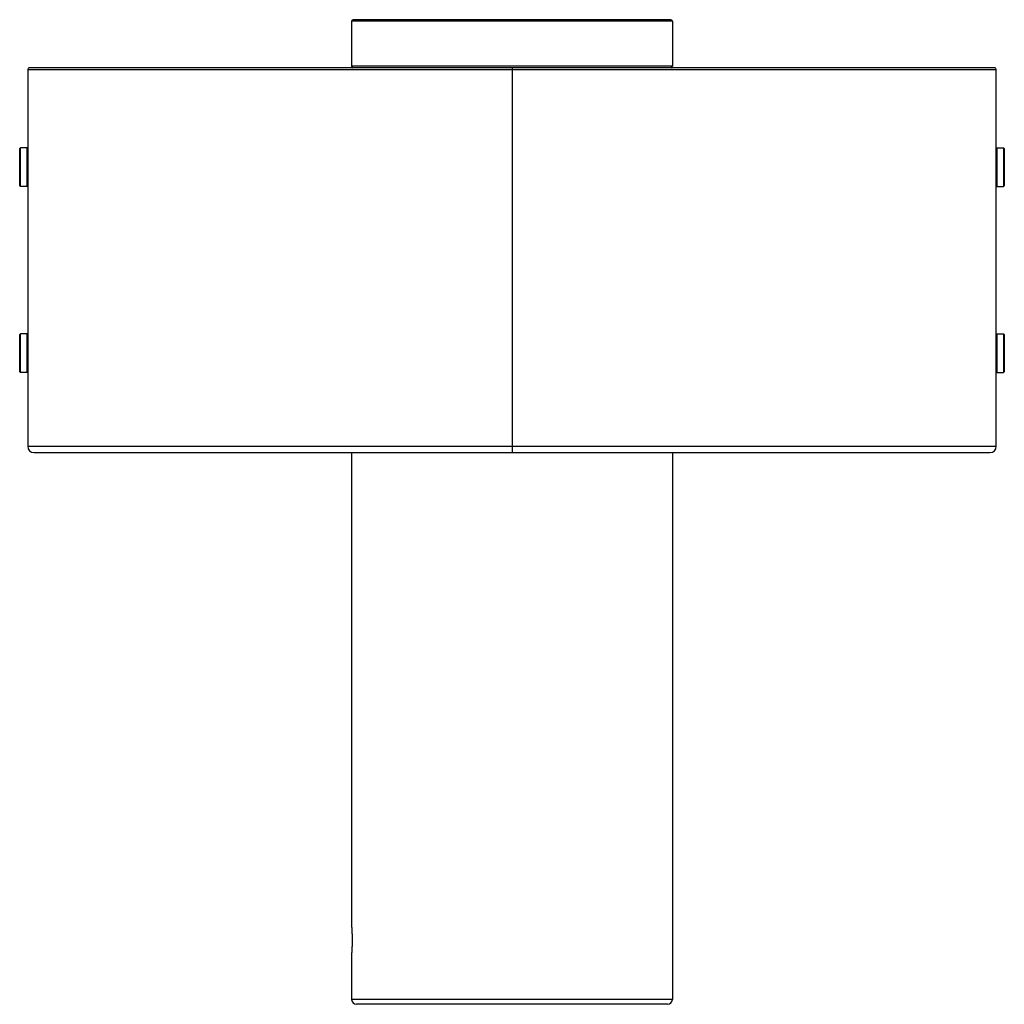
# Paper-space layout '_Posterior' of a CAD drawing. Header units: millimetres. Extents: x -153 to 153, y 0 to 307.
import ezdxf

# ---------------------------------------------------------------- set-up
doc = ezdxf.new("R2010")
doc.units = ezdxf.units.MM

psp = doc.layouts.new('_Posterior')

# ---------------------------------------------------------------- linework, layer by layer
at = {"color": 7, "linetype": 'Continuous', "lineweight": 25}
for p, q in [((49.5, 307.01), (-49.5, 307.01)), ((50, 306.51), (-50, 306.51)), ((-50, 306.51), (-50, 292.51)), ((50, 306.51), (50, 292.51)), ((150.5, 292.01), (-150.5, 292.01)), ((50, 292.51), (-50, 292.51)), ((0, 292.01), (0, 172.01)), ((-151, 291.51), (-151, 174.01)), ((-151, 291.51), (151, 291.51)), ((151, 174.01), (151, 291.51)), ((-153.5, 266.81), (-153.3, 267.01)), ((-153.5, 255.21), (-153.5, 266.81)), ((-153.3, 255.01), (-153.3, 267.01)), ((-151.2, 267.01), (-153.3, 267.01)), ((-151.2, 255.01), (-151.2, 267.01)), ((-151.2, 267.01), (-151, 266.81)), ((151.2, 267.01), (151, 266.81)), ((151.2, 267.01), (151.2, 255.01)), ((151.2, 267.01), (153.3, 267.01)), ((153.3, 267.01), (153.3, 255.01)), ((153.5, 266.81), (153.3, 267.01)), ((153.5, 266.81), (153.5, 255.21)), ((-153.5, 255.21), (-153.3, 255.01)), ((-151.2, 255.01), (-153.3, 255.01)), ((-151.2, 255.01), (-151, 255.21)), ((151.2, 255.01), (151, 255.21)), ((151.2, 255.01), (153.3, 255.01)), ((153.5, 255.21), (153.3, 255.01)), ((-153.5, 208.81), (-153.3, 209.01)), ((-153.5, 197.21), (-153.5, 208.81)), ((-153.3, 197.01), (-153.3, 209.01)), ((-151.2, 209.01), (-153.3, 209.01)), ((-151.2, 197.01), (-151.2, 209.01)), ((-151.2, 209.01), (-151, 208.81)), ((151.2, 209.01), (151, 208.81)), ((151.2, 209.01), (151.2, 197.01)), ((151.2, 209.01), (153.3, 209.01)), ((153.3, 209.01), (153.3, 197.01)), ((153.5, 208.81), (153.3, 209.01)), ((153.5, 208.81), (153.5, 197.21)), ((-153.5, 197.21), (-153.3, 197.01)), ((-151.2, 197.01), (-153.3, 197.01)), ((-151.2, 197.01), (-151, 197.21)), ((151.2, 197.01), (151, 197.21)), ((151.2, 197.01), (153.3, 197.01)), ((153.5, 197.21), (153.3, 197.01)), ((-151, 174.01), (151, 174.01)), ((-149, 172.01), (149, 172.01)), ((-50, 172.01), (-50, 24)), ((50, 172.01), (50, 1.5)), ((-50, 16), (-50, 1.5)), ((50, 1.5), (-50, 1.5)), ((48.5, 0), (-48.5, 0))]:
    psp.add_line(p, q, dxfattribs=at)
for centre, radius, start, end in [((-49.5, 306.51), 0.5, 90, 180), ((49.5, 306.51), 0.5, 360, 90), ((-150.5, 291.51), 0.5, 90, 180), ((-49.5, 292.51), 0.5, 180, 270), ((49.5, 292.51), 0.5, 270, 0), ((150.5, 291.51), 0.5, 0, 90), ((-149, 174.01), 2, 180, 270), ((149, 174.01), 2, 270, 0), ((-48.5, 1.5), 1.5, 180, 270), ((48.5, 1.5), 1.5, 270, 360)]:
    psp.add_arc(centre, radius, start, end, dxfattribs=at)
for points, knots in [([(-151, 263.5), (-151, 263.5), (-151, 263.57), (-151, 263.34), (-150.99, 262.82), (-150.98, 261.98), (-150.98, 261.33), (-150.98, 261.01)], [0, 0, 0, 0, 0.003332, 0.252435, 0.502191, 0.752665, 1, 1, 1, 1]), ([(-150.98, 261.01), (-150.98, 260.68), (-150.98, 260.02), (-150.99, 259.19), (-151, 258.62), (-151, 258.55), (-151, 258.51)], [0, 0, 0, 0, 0.249695, 0.501617, 0.752039, 1, 1, 1, 1]), ([(150.98, 261.01), (150.98, 261.33), (150.98, 261.98), (150.99, 262.82), (151, 263.34), (151, 263.57), (151, 263.5), (151, 263.5)], [0, 0, 0, 0, 0.247294, 0.497732, 0.747331, 0.996137, 1, 1, 1, 1]), ([(151, 258.51), (151, 258.55), (151, 258.62), (150.99, 259.19), (150.98, 260.02), (150.98, 260.68), (150.98, 261.01)], [0, 0, 0, 0, 0.248134, 0.498304, 0.750274, 1, 1, 1, 1]), ([(-151, 205.5), (-151, 205.5), (-151, 205.57), (-151, 205.34), (-150.99, 204.82), (-150.98, 203.98), (-150.98, 203.33), (-150.98, 203.01)], [0, 0, 0, 0, 0.003332, 0.252435, 0.502191, 0.752665, 1, 1, 1, 1]), ([(-150.98, 203.01), (-150.98, 202.68), (-150.98, 202.02), (-150.99, 201.19), (-151, 200.62), (-151, 200.55), (-151, 200.51)], [0, 0, 0, 0, 0.249695, 0.501617, 0.752039, 1, 1, 1, 1]), ([(150.98, 203.01), (150.98, 203.33), (150.98, 203.98), (150.99, 204.82), (151, 205.34), (151, 205.57), (151, 205.5), (151, 205.5)], [0, 0, 0, 0, 0.247294, 0.497732, 0.747331, 0.996137, 1, 1, 1, 1]), ([(151, 200.51), (151, 200.55), (151, 200.62), (150.99, 201.19), (150.98, 202.02), (150.98, 202.68), (150.98, 203.01)], [0, 0, 0, 0, 0.248134, 0.498304, 0.750274, 1, 1, 1, 1]), ([(-50, 24), (-50, 24), (-50, 24), (-50, 23.98), (-50, 23.96), (-49.99, 23.93), (-49.99, 23.88), (-49.99, 23.83), (-49.98, 23.77), (-49.97, 23.63), (-49.95, 23.35), (-49.92, 22.85), (-49.89, 22.24), (-49.86, 21.54), (-49.84, 20.79), (-49.84, 20), (-49.84, 19.22), (-49.86, 18.46), (-49.89, 17.76), (-49.92, 17.15), (-49.95, 16.65), (-49.97, 16.34), (-49.99, 16.16), (-49.99, 16.07), (-50, 16.01), (-50, 16), (-50, 16)], [0, 0, 0, 0, 0.015654, 0.0312052, 0.0466905, 0.0621475, 0.0776139, 0.0931272, 0.1087248, 0.1244435, 0.1870695, 0.249681, 0.3121908, 0.3747429, 0.4373492, 0.4997876, 0.5624128, 0.6249542, 0.687458, 0.7501477, 0.8126792, 0.8754133, 0.9067689, 0.9377844, 0.9687608, 1, 1, 1, 1])]:
    psp.add_open_spline(points, degree=3, knots=knots, dxfattribs=at)

doc.saveas('drawing.dxf')
